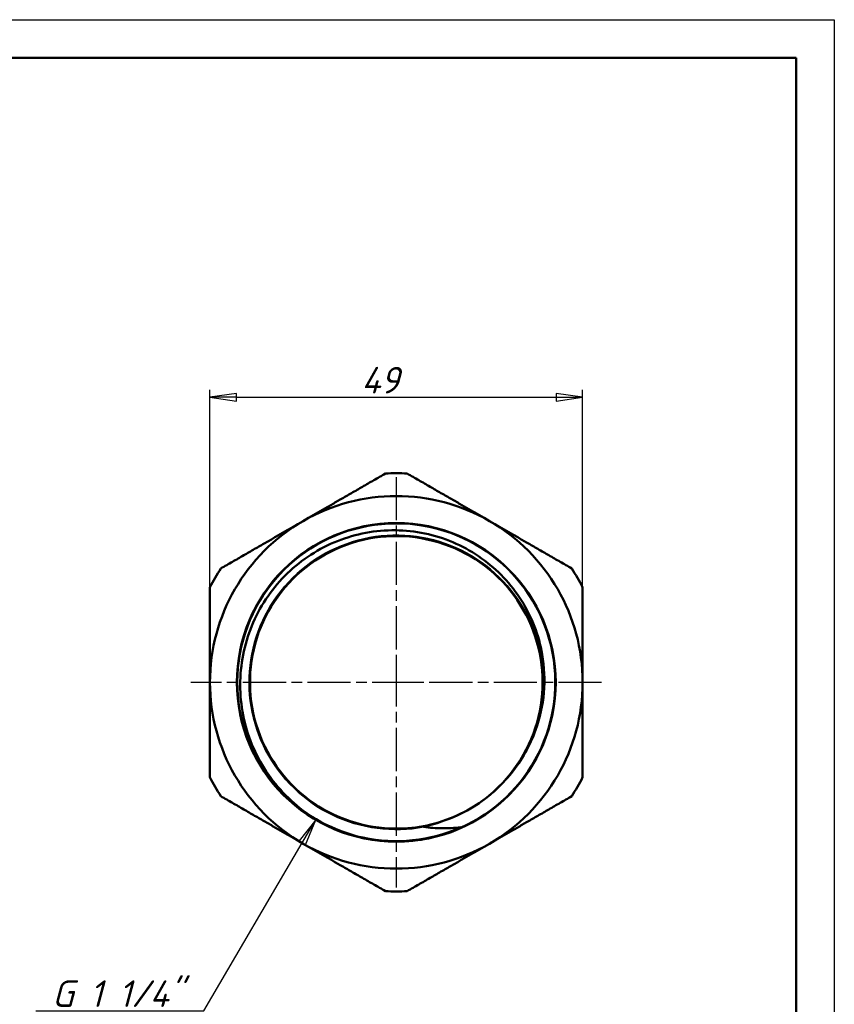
# Model space of a CAD drawing. Header units: millimetres. Extents: x -117 to 512, y -69 to 356.
# Tile 8 of 9: x 103 to 210, y 168 to 297. Entities that reach past the tile are written whole.
import ezdxf

# ---------------------------------------------------------------- set-up
doc = ezdxf.new("R2010")
doc.units = ezdxf.units.MM
doc.linetypes.add('CHAIN', pattern=[0.7087, 0.4724, -0.0591, 0.1181, -0.0591])
for name, color, linetype, lineweight in [('Видимые тонкие (ГОСТ)', 7, 'Continuous', 35), ('Видимый контур (ГОСТ)', 7, 'Continuous', 50), ('Кромка (ГОСТ)', 7, 'Continuous', 50), ('Маркер центра (ГОСТ)', 7, 'Continuous', 25), ('Размер (ГОСТ)', 7, 'Continuous', 25)]:
    doc.layers.add(name, color=color, linetype=linetype, lineweight=lineweight)
doc.styles.add('Обычный текст (ГОСТ)', font='GOST Common Italic.ttf')
doc.dimstyles.new('Обычный (ГОСТ)', dxfattribs={"dimtxt": 3.5, "dimasz": 3.5, "dimexe": 1, "dimexo": 0, "dimgap": 0.5, "dimtad": 1, "dimrnd": 1e-08, "dimtxsty": 'Обычный текст (ГОСТ)', "dimblk": 'Filled-1', "dimcen": 0.09, "dimdle": 15, "dimclrd": 256, "dimclre": 256, "dimclrt": 256, "dimazin": 2, "dimtfac": 0.714286, "dimtdec": 3, "dimtmove": 0, "dimatfit": 3, "dimfxl": 1, "dimtolj": 1, "dimlwd": 25, "dimlwe": 25, "dimarcsym": 0})

# ---------------------------------------------------------------- blocks, each defined once
blk = doc.blocks.new('Рамки ГОСТ_ граница 297x210')
at = {"layer": 'Кромка (ГОСТ)', "lineweight": 25}
for p, q in [((0, 297), (210, 297)), ((210, 297), (210, 0))]:
    blk.add_line(p, q, dxfattribs=at)
at = {"layer": 'Кромка (ГОСТ)'}
for p, q in [((205, 292), (20, 292)), ((205, 5), (205, 292))]:
    blk.add_line(p, q, dxfattribs=at)
blk = doc.blocks.new('Filled-1')
at = {"color": 0}
for p, q in [((0, 0), (-1, 0.143)), ((-1, 0.143), (-1, -0.143)), ((-1, 0), (0, 0)), ((-1, -0.143), (0, 0))]:
    blk.add_line(p, q, dxfattribs=at)
at = {"color": 0, "flags": 128}
blk.add_lwpolyline([(-1, -0.143), (0, 0), (-1, 0.143), (-1, -0.143)], dxfattribs=at)
at = {"color": 0}
blk.add_solid([(-1, -0.143), (0, 0), (-1, 0.143), (-1, -0.143)], dxfattribs=at)
blk = doc.blocks.new('*D10')
at = {"layer": 'Defpoints', "color": 0, "linetype": 'Continuous', "transparency": 16777216}
for p in [(176.91, 247.34), (127.91, 222.34), (176.91, 222.34)]:
    blk.add_point(p, dxfattribs=at)
at = {"layer": 'Размер (ГОСТ)', "linetype": 'Continuous', "lineweight": 25, "transparency": 16777216}
for p, q in [((127.91, 222.34), (127.91, 248.34)), ((131.41, 247.34), (173.41, 247.34)), ((176.91, 222.34), (176.91, 248.34))]:
    blk.add_line(p, q, dxfattribs=at)
at = {"layer": 'Размер (ГОСТ)', "linetype": 'Continuous', "lineweight": 25, "transparency": 16777216, "xscale": 3.5, "yscale": 3.5, "zscale": 3.5, "rotation": 180}
blk.add_blockref('Filled-1', (127.91, 247.34), dxfattribs=at)
at = {"layer": 'Размер (ГОСТ)', "linetype": 'Continuous', "lineweight": 25, "transparency": 16777216, "xscale": 3.5, "yscale": 3.5, "zscale": 3.5}
blk.add_blockref('Filled-1', (176.91, 247.34), dxfattribs=at)
at = {"layer": 'Размер (ГОСТ)', "linetype": 'Continuous', "lineweight": 25, "transparency": 16777216, "insert": (147.81, 251.34), "char_height": 3.5, "attachment_point": 1, "style": 'Обычный текст (ГОСТ)'}
blk.add_mtext('\\A1;49', dxfattribs=at)
blk = doc.blocks.new('*D11')
at = {"layer": 'Defpoints', "color": 0, "linetype": 'Continuous', "transparency": 16777216}
for p in [(152.41, 209.85), (141.82, 191.77)]:
    blk.add_point(p, dxfattribs=at)
at = {"layer": 'Размер (ГОСТ)', "linetype": 'Continuous', "lineweight": 25, "transparency": 16777216}
for p, q in [((127.12, 166.66), (140.05, 188.75)), ((105.02, 166.66), (127.12, 166.66))]:
    blk.add_line(p, q, dxfattribs=at)
at = {"layer": 'Размер (ГОСТ)', "linetype": 'Continuous', "lineweight": 25, "transparency": 16777216, "xscale": 3.5, "yscale": 3.5, "zscale": 3.5, "rotation": 59.65212159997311}
blk.add_blockref('Filled-1', (141.82, 191.77), dxfattribs=at)
at = {"layer": 'Размер (ГОСТ)', "linetype": 'Continuous', "lineweight": 25, "transparency": 16777216, "insert": (105.02, 170.66), "char_height": 3.5, "attachment_point": 1, "style": 'Обычный текст (ГОСТ)'}
blk.add_mtext('\\A1; \\fGOST Common|b0|i1;\\H3.5000;G 1 1/4"', dxfattribs=at)
blk = doc.blocks.new('*D12')
at = {"layer": 'Defpoints', "color": 0, "linetype": 'Continuous', "transparency": 16777216}
for p in [(70.54, 232.27), (69.37, 187.43), (92.64, 187.43)]:
    blk.add_point(p, dxfattribs=at)
at = {"layer": 'Размер (ГОСТ)', "linetype": 'Continuous', "lineweight": 25, "transparency": 16777216}
for p, q in [((70.54, 232.27), (93.64, 232.27)), ((92.64, 228.77), (92.64, 190.93)), ((69.37, 187.43), (93.64, 187.43))]:
    blk.add_line(p, q, dxfattribs=at)
at = {"layer": 'Размер (ГОСТ)', "linetype": 'Continuous', "lineweight": 25, "transparency": 16777216, "xscale": 3.5, "yscale": 3.5, "zscale": 3.5}
for p, rotation in [((92.64, 232.27), 90), ((92.64, 187.43), 270)]:
    blk.add_blockref('Filled-1', p, dxfattribs=dict(at, rotation=rotation))
at = {"layer": 'Размер (ГОСТ)', "linetype": 'Continuous', "lineweight": 25, "transparency": 16777216, "insert": (88.64, 200.9), "char_height": 3.5, "attachment_point": 1, "rotation": 90, "style": 'Обычный текст (ГОСТ)'}
blk.add_mtext('\\A1; \\fGOST Common|b0|i1;\\H3.5000;G 1 1/2"', dxfattribs=at)

msp = doc.modelspace()

# ---------------------------------------------------------------- linework, layer by layer
at = {"layer": 'Видимые тонкие (ГОСТ)'}
for points, knots in [([(156.0318, 190.8347), (151.9894, 190.0645), (147.7045, 190.6272), (143.998, 192.4149), (140.292, 194.2025), (137.1844, 197.205), (135.2706, 200.8474), (133.357, 204.4894), (132.6473, 208.7513), (133.2773, 212.8169), (133.9073, 216.8819), (135.8733, 220.7287), (138.7989, 223.6206), (141.7241, 226.512), (145.5929, 228.4332), (149.6645, 229.0162), (153.7356, 229.5991), (157.9876, 228.841), (161.6064, 226.887), (165.2248, 224.9333), (168.1907, 221.7945), (169.9366, 218.0713), (171.6822, 214.3485), (172.1987, 210.0616), (171.3871, 206.0308), (171.2197, 205.1995), (170.996, 204.3801), (170.7197, 203.5788)], [2.95332217, 2.95332217, 2.95332217, 2.95332217, 3.59100316, 3.59100316, 3.59100316, 4.22860764, 4.22860764, 4.22860764, 4.86613643, 4.86613643, 4.86613643, 5.50359037, 5.50359037, 5.50359037, 6.14097027, 6.14097027, 6.14097027, 6.77827695, 6.77827695, 6.77827695, 7.41551124, 7.41551124, 7.41551124, 8.05267395, 8.05267395, 8.05267395, 8.18407156, 8.18407156, 8.18407156, 8.18407156]), ([(160.8387, 190.7955), (156.8592, 189.035), (152.321, 188.5647), (148.0652, 189.4717), (145.214, 190.0793), (142.4992, 191.303), (140.1409, 193.0158)], [2.72509555, 2.72509555, 2.72509555, 2.72509555, 3.3515629, 3.3515629, 3.3515629, 3.77125449, 3.77125449, 3.77125449, 3.77125449])]:
    msp.add_open_spline(points, degree=3, knots=knots, dxfattribs=at)
at = {"layer": 'Видимый контур (ГОСТ)'}
msp.add_circle((152.4085, 209.8521), 20.955, dxfattribs=at)
msp.add_circle((152.4085, 209.8521), 20.955, dxfattribs=at)
for radius, start, end in [(27.5, 87.012294, 92.987706), (24.5, 60, 120), (24.5, 120, 180), (20.9078, 291.172347, 249.155514), (24.5, 0, 60), (27.5, 147.012294, 152.987706), (27.5, 27.012294, 32.987706), (24.5, 180, 240), (24.5, 300, 0), (27.5, 207.012294, 212.987706), (27.5, 327.012294, 332.987706), (19.2429, 298.940113, 301.964747), (24.5, 240, 300), (27.5, 267.012294, 272.987706)]:
    msp.add_arc((152.4085, 209.8521), radius, start, end, dxfattribs=at)
for points, weights in [([(140.1585, 231.0697), (145.2548, 234.0121), (150.9751, 237.3147)], [1, 1.03618555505, 1.01173739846]), ([(153.8418, 237.3147), (159.5621, 234.0121), (164.6585, 231.0697)], [1.01173739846, 1.03618555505, 1]), ([(129.3418, 224.8247), (135.0621, 228.1274), (140.1585, 231.0697)], [1.01173739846, 1.03618555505, 1]), ([(164.6585, 231.0697), (169.7548, 228.1274), (175.4751, 224.8247)], [1, 1.03618555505, 1.01173739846]), ([(127.9085, 209.8521), (127.9085, 215.7368), (127.9085, 222.3421)], [1, 1.03618555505, 1.01173739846]), ([(176.9085, 222.3421), (176.9085, 215.7368), (176.9085, 209.8521)], [1.01173739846, 1.03618555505, 1]), ([(127.9085, 197.3621), (127.9085, 203.9674), (127.9085, 209.8521)], [1.01173739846, 1.03618555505, 1]), ([(176.9085, 209.8521), (176.9085, 203.9674), (176.9085, 197.3621)], [1, 1.03618555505, 1.01173739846]), ([(140.1585, 188.6345), (135.0621, 191.5768), (129.3418, 194.8795)], [1, 1.03618555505, 1.01173739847]), ([(175.4751, 194.8795), (169.7548, 191.5768), (164.6585, 188.6345)], [1.01173739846, 1.03618555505, 1]), ([(150.9751, 182.3895), (145.2548, 185.6921), (140.1585, 188.6345)], [1.01173739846, 1.03618555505, 1]), ([(164.6585, 188.6345), (159.5621, 185.6921), (153.8418, 182.3895)], [1, 1.03618555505, 1.01173739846])]:
    msp.add_rational_spline(points, weights, degree=2, dxfattribs=at)
for points, knots in [([(170.7228, 203.5772), (171.2956, 205.1593), (171.6598, 206.8093), (171.9547, 210.1693), (171.8824, 211.8651), (171.1552, 216.0442), (170.2294, 218.4481), (167.5019, 222.782), (165.721, 224.6668), (161.5246, 227.6604), (159.1458, 228.735), (154.094, 229.919), (151.4682, 230.0106), (146.3116, 229.1825), (143.8315, 228.2644), (139.3464, 225.5228), (137.388, 223.7202), (134.2596, 219.4536), (133.1249, 217.0269), (131.8424, 211.8591), (131.7132, 209.1662), (132.4938, 203.8648), (133.4024, 201.3083), (136.1546, 196.6709), (137.9772, 194.638), (140.1375, 193.0102)], [-8.90396737, -8.90396737, -8.90396737, -8.90396737, -8.39841173, -8.39841173, -7.89061107, -7.89061107, -7.12401287, -7.12401287, -6.35242108, -6.35242108, -5.57583641, -5.57583641, -4.79425953, -4.79425953, -4.00769114, -4.00769114, -3.2161319, -3.2161319, -2.4195825, -2.4195825, -1.61804361, -1.61804361, -0.81151589, -0.81151589, 0, 0, 0, 0]), ([(162.5953, 193.5278), (162.9084, 193.7226), (163.2159, 193.9265), (163.5172, 194.1395), (166.8551, 196.4994), (169.4077, 199.9513), (170.6861, 203.8342), (171.9637, 207.7143), (171.9621, 212.0039), (170.6818, 215.8831), (169.3933, 219.7872), (166.816, 223.2541), (163.4487, 225.6129), (160.0891, 227.9662), (155.9616, 229.2038), (151.8615, 229.0872), (147.7694, 228.9709), (143.7268, 227.5065), (140.5096, 224.9751), (137.2977, 222.448), (134.9256, 218.8711), (133.8474, 214.929), (132.7635, 210.9666), (132.9932, 206.6566), (134.4919, 202.8317), (135.9845, 199.0224), (138.7275, 195.7149), (142.1949, 193.5434), (145.6713, 191.3663), (149.857, 190.343), (153.9458, 190.6707), (156.6639, 190.8886), (159.3336, 191.6926), (161.72, 193.0122)], [-8.86688789, -8.86688789, -8.86688789, -8.86688789, -8.80937378, -8.80937378, -8.80937378, -8.17205265, -8.17205265, -8.17205265, -7.53519757, -7.53519757, -7.53519757, -6.89423613, -6.89423613, -6.89423613, -6.25475644, -6.25475644, -6.25475644, -5.61654248, -5.61654248, -5.61654248, -4.97938267, -4.97938267, -4.97938267, -4.33893732, -4.33893732, -4.33893732, -3.70109891, -3.70109891, -3.70109891, -3.06161776, -3.06161776, -3.06161776, -2.63649239, -2.63649239, -2.63649239, -2.63649239]), ([(162.5956, 193.5269), (164.4829, 194.7027), (166.1547, 196.1845), (168.9102, 199.6165), (169.9801, 201.526), (170.7228, 203.5772)], [-1.3218879, -1.3218879, -1.3218879, -1.3218879, -0.65447563, -0.65447563, 0, 0, 0, 0]), ([(156.0318, 190.8347), (156.0284, 190.8352), (156.025, 190.8358), (156.0213, 190.8372), (156.0203, 190.8377), (156.019, 190.8387), (156.0186, 190.839), (156.0181, 190.8398), (156.0179, 190.8402), (156.0178, 190.8411), (156.0179, 190.8415), (156.0182, 190.8427), (156.0186, 190.8433), (156.0201, 190.8451), (156.0215, 190.8463), (156.0306, 190.8527), (156.046, 190.8591), (156.1176, 190.8847), (156.2105, 190.9104), (156.5755, 191.0073), (156.9734, 191.1071), (158.5608, 191.571), (160.0622, 192.0938), (161.72, 193.0122)], [-1.00326959, -1.00326959, -1.00326959, -1.00326959, -0.98988949, -0.98988949, -0.98483882, -0.98483882, -0.98209823, -0.98209823, -0.97993914, -0.97993914, -0.9775755, -0.9775755, -0.97400282, -0.97400282, -0.96653452, -0.96653452, -0.92847234, -0.92847234, -0.8209232, -0.8209232, -0.56853657, -0.56853657, 0, 0, 0, 0]), ([(159.9598, 190.3556), (159.5866, 190.205), (159.1888, 190.0579), (156.7382, 189.2472), (154.6085, 188.9035), (152.4684, 188.8974)], [0.239966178, 0.239966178, 0.239966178, 0.239966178, 0.31139292, 0.31139292, 0.655166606, 0.655166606, 0.655166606, 0.655166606]), ([(160.8387, 190.7955), (160.0268, 190.7016), (159.2102, 190.6575), (157.6033, 190.6727), (156.8142, 190.7287), (156.0318, 190.8347)], [-0.489546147, -0.489546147, -0.489546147, -0.489546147, -0.240827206, -0.240827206, 0, 0, 0, 0]), ([(159.9598, 190.3556), (160.2784, 190.4886), (160.4979, 190.5931), (160.65, 190.6686), (160.7721, 190.7299), (160.8351, 190.7724), (160.8438, 190.7787), (160.8509, 190.7856), (160.8524, 190.7874), (160.8539, 190.7897), (160.8543, 190.7904), (160.8546, 190.7917), (160.8547, 190.7921), (160.8546, 190.793), (160.8544, 190.7933), (160.854, 190.794), (160.8537, 190.7943), (160.8526, 190.795), (160.8518, 190.7953), (160.8483, 190.7962), (160.844, 190.7961), (160.8387, 190.7955)], [-0.098217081, -0.098217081, -0.098217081, -0.098217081, -0.0337051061, -0.0337051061, -0.007996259, -0.007996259, -0.0043838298, -0.0043838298, -0.0033110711, -0.0033110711, -0.0028523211, -0.0028523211, -0.0025804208, -0.0025804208, -0.0023434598, -0.0023434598, -0.0020662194, -0.0020662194, -0.0016181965, -0.0016181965, 0, 0, 0, 0]), ([(152.4684, 188.8974), (150.3285, 188.8912), (148.1971, 189.2227), (145.7417, 190.0193), (145.343, 190.1642), (144.9688, 190.3127)], [0, 0, 0, 0, 0.641984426, 0.641984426, 0.775437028, 0.775437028, 0.775437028, 0.775437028])]:
    msp.add_open_spline(points, degree=3, knots=knots, dxfattribs=at)
msp.add_open_spline([(140.1375, 193.0102), (141.6172, 191.8953), (143.2443, 190.9883), (144.9688, 190.3127)], degree=3, dxfattribs=at)
at = {"layer": 'Маркер центра (ГОСТ)', "linetype": 'CHAIN', "ltscale": 11.993792}
for p, q in [((152.4085, 236.8521), (152.4085, 207.3521)), ((152.4085, 212.3521), (152.4085, 182.8521)), ((154.9085, 209.8521), (125.4085, 209.8521)), ((179.4085, 209.8521), (149.9085, 209.8521))]:
    msp.add_line(p, q, dxfattribs=at)
at = {"layer": 'Маркер центра (ГОСТ)', "linetype": 'CHAIN', "ltscale": 2.777527}
for p, q in [((152.4085, 212.3521), (152.4085, 207.3521)), ((152.4085, 212.3521), (152.4085, 207.3521)), ((154.9085, 209.8521), (149.9085, 209.8521)), ((154.9085, 209.8521), (149.9085, 209.8521))]:
    msp.add_line(p, q, dxfattribs=at)

# ---------------------------------------------------------------- block references
msp.add_blockref('Рамки ГОСТ_ граница 297x210', (0, 0))

# ---------------------------------------------------------------- dimensions: what is measured, and where the dimension line sits
at = {"layer": 'Размер (ГОСТ)', "linetype": 'Continuous', "lineweight": 25}
dim = msp.add_linear_dim(base=(176.9085, 247.3421), p1=(127.9085, 222.3421), p2=(176.9085, 222.3421), dimstyle='Обычный (ГОСТ)', override={"dimgap": 0.5, "dimdec": 2, "dimtol": 0, "dimlim": 0, "dimtp": 0, "dimtm": 0, "dimtdec": 3, "dimtofl": 0, "dimatfit": 1}, dxfattribs=at)
dim.commit()
dim.dimension.update_dxf_attribs({"geometry": '*D10', "text_midpoint": (150.4085, 247.3421), "dimtype": 160})
dim = msp.add_linear_dim(base=(92.6424, 187.4321), p1=(70.5446, 232.2721), p2=(69.369, 187.4321), angle=90, text=' \\fGOST Common|b0|i1;\\H3.5000;G 1 1/2"', dimstyle='Обычный (ГОСТ)', override={"dimgap": 0.5, "dimdec": 2, "dimtol": 0, "dimlim": 0, "dimtp": 0, "dimtm": 0, "dimtdec": 3, "dimtofl": 0, "dimatfit": 1}, dxfattribs=at)
dim.commit()
dim.dimension.update_dxf_attribs({"geometry": '*D12', "text_midpoint": (92.6424, 209.8521), "dimtype": 160})
dim = msp.add_radius_dim(center=(152.4085, 209.8521), mpoint=(141.821, 191.7685), text=' \\fGOST Common|b0|i1;\\H3.5000;G 1 1/4"', dimstyle='Обычный (ГОСТ)', override={"dimgap": 0.5, "dimtih": 1, "dimtoh": 1, "dimdec": 2, "dimlfac": 1, "dimcen": 0, "dimtol": 0, "dimlim": 0, "dimtp": 0, "dimtm": 0, "dimtdec": 3, "dimtofl": 0}, dxfattribs=at)
dim.commit()
dim.dimension.update_dxf_attribs({"geometry": '*D11', "text_midpoint": (114.1524, 166.6616), "dimtype": 164})

doc.saveas('drawing.dxf')
